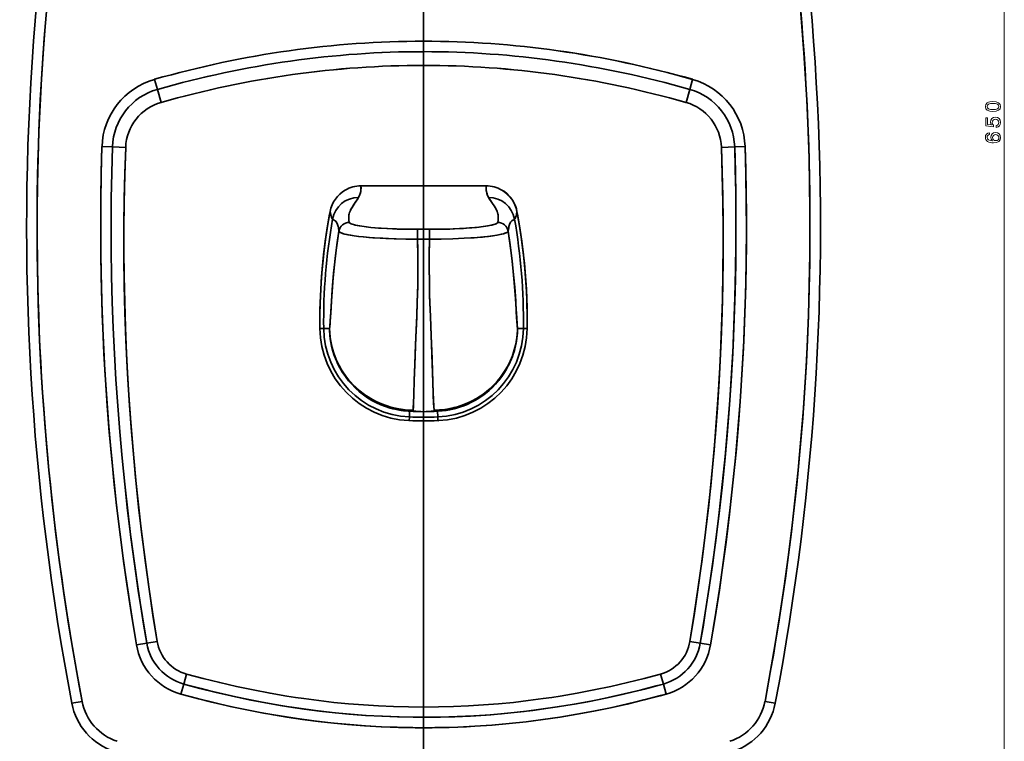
# Model space of a CAD drawing. Extents: x 401 to 1995, y -61 to 2287.
# Tile 2 of 6: x 401 to 872, y 125 to 470. Entities that reach past the tile are written whole.
import ezdxf

# ---------------------------------------------------------------- set-up
doc = ezdxf.new("R2010")
doc.units = 0

msp = doc.modelspace()

# ---------------------------------------------------------------- linework, layer by layer
at = {"color": 8, "lineweight": 13}
msp.add_line((872.35, 95.98), (872.35, 745.87), dxfattribs=at)
at = {"color": 7, "lineweight": 35}
for p, q in [((594.5, 555.87), (594.5, 459.62)), ((594.5, 459.62), (594.5, 555.87)), ((594.5, 448.06), (594.5, 390.48)), ((594.5, 390.48), (594.5, 448.06)), ((594.5, 390.48), (564.5, 390.48)), ((564.5, 390.48), (594.5, 390.48)), ((594.5, 390.48), (594.5, 369.69)), ((594.5, 390.48), (624.49, 390.48)), ((594.5, 369.69), (594.5, 390.48)), ((594.5, 390.48), (624.49, 390.48)), ((594.5, 365.01), (594.5, 282.49)), ((594.5, 282.49), (594.5, 365.01)), ((594.5, 278.05), (594.5, 141.27)), ((594.5, 141.27), (594.5, 278.05)), ((594.5, 131.4), (594.5, 100.98)), ((594.5, 100.98), (594.5, 131.4))]:
    msp.add_line(p, q, dxfattribs=at)
at = {"color": 7, "lineweight": 35, "ltscale": 0.124524}
for p, q in [((594.5, 459.62), (594.5, 454.63)), ((594.5, 459.62), (594.5, 454.63)), ((465.81, 441.4), (467.17, 436.61)), ((723.19, 441.4), (721.83, 436.61)), ((723.19, 441.4), (721.83, 436.61)), ((440.66, 409.27), (445.64, 409.1)), ((440.66, 409.27), (445.64, 409.1)), ((748.34, 409.27), (743.36, 409.1)), ((748.34, 409.27), (743.36, 409.1)), ((457.17, 170.99), (462.08, 171.83)), ((731.83, 170.99), (726.92, 171.83)), ((478.44, 147.48), (479.77, 152.28)), ((478.44, 147.48), (479.77, 152.28)), ((710.56, 147.48), (709.23, 152.28)), ((710.56, 147.48), (709.23, 152.28)), ((594.5, 131.4), (594.5, 136.38)), ((594.5, 131.4), (594.5, 136.38))]:
    msp.add_line(p, q, dxfattribs=at)
at = {"color": 7, "lineweight": 35, "ltscale": 0.164242}
msp.add_line((594.5, 448.06), (594.5, 454.63), dxfattribs=at)
msp.add_line((594.5, 448.06), (594.5, 454.63), dxfattribs=at)
at = {"color": 7, "lineweight": 35, "ltscale": 0.124525}
for p, q in [((465.81, 441.4), (467.17, 436.61)), ((457.17, 170.99), (462.08, 171.83)), ((731.83, 170.99), (726.92, 171.83))]:
    msp.add_line(p, q, dxfattribs=at)
at = {"color": 7, "lineweight": 35, "ltscale": 0.161814}
for p, q in [((468.93, 430.38), (467.17, 436.61)), ((468.93, 430.38), (467.17, 436.61)), ((720.07, 430.38), (721.83, 436.61)), ((720.07, 430.38), (721.83, 436.61))]:
    msp.add_line(p, q, dxfattribs=at)
at = {"color": 7, "lineweight": 35, "ltscale": 0.158865}
for p, q in [((451.99, 408.89), (445.64, 409.1)), ((451.99, 408.89), (445.64, 409.1)), ((737.01, 408.89), (743.36, 409.1)), ((737.01, 408.89), (743.36, 409.1))]:
    msp.add_line(p, q, dxfattribs=at)
at = {"color": 7, "lineweight": 35, "ltscale": 0.071838}
for p, q in [((594.5, 369.69), (591.63, 369.69)), ((591.63, 369.69), (594.5, 369.69)), ((594.5, 369.69), (597.37, 369.69)), ((597.37, 369.69), (594.5, 369.69)), ((591.63, 365.01), (594.5, 365.01)), ((594.5, 365.01), (591.63, 365.01)), ((594.5, 365.01), (597.37, 365.01)), ((597.37, 365.01), (594.5, 365.01))]:
    msp.add_line(p, q, dxfattribs=at)
at = {"color": 7, "lineweight": 35, "ltscale": 0.11692}
for p, q in [((591.63, 369.69), (591.63, 365.01)), ((591.63, 365.01), (591.63, 369.69)), ((594.5, 365.01), (594.5, 369.69)), ((594.5, 369.69), (594.5, 365.01)), ((597.37, 369.69), (597.37, 365.01)), ((597.37, 369.69), (597.37, 365.01))]:
    msp.add_line(p, q, dxfattribs=at)
at = {"color": 7, "lineweight": 35, "ltscale": 0.045115}
for p, q in [((546.74, 322.27), (544.93, 322.25)), ((546.74, 322.27), (544.93, 322.25)), ((642.26, 322.27), (644.07, 322.25)), ((642.26, 322.27), (644.07, 322.25)), ((594.5, 279.86), (594.5, 278.05)), ((594.5, 279.86), (594.5, 278.05))]:
    msp.add_line(p, q, dxfattribs=at)
at = {"color": 7, "lineweight": 35, "ltscale": 0.069387}
for p, q in [((549.51, 322.31), (546.74, 322.27)), ((549.51, 322.31), (546.74, 322.27)), ((639.49, 322.31), (642.26, 322.27)), ((639.49, 322.31), (642.26, 322.27))]:
    msp.add_line(p, q, dxfattribs=at)
at = {"color": 7, "lineweight": 35, "ltscale": 0.068402}
for p, q in [((587.83, 282.74), (587.71, 280.01)), ((587.83, 282.74), (587.71, 280.01)), ((601.17, 282.74), (601.29, 280.01)), ((601.17, 282.74), (601.29, 280.01))]:
    msp.add_line(p, q, dxfattribs=at)
at = {"color": 7, "lineweight": 35, "ltscale": 0.006117}
for p, q in [((587.39, 278.22), (587.63, 278.2)), ((601.61, 278.22), (601.37, 278.2))]:
    msp.add_line(p, q, dxfattribs=at)
at = {"color": 7, "lineweight": 35, "ltscale": 0.006116}
for p, q in [((587.63, 278.2), (587.39, 278.22)), ((601.61, 278.22), (601.37, 278.2))]:
    msp.add_line(p, q, dxfattribs=at)
at = {"color": 7, "lineweight": 35, "ltscale": 0.045114}
for p, q in [((587.71, 280.01), (587.63, 278.2)), ((587.71, 280.01), (587.63, 278.2)), ((601.29, 280.01), (601.37, 278.2)), ((601.29, 280.01), (601.37, 278.2))]:
    msp.add_line(p, q, dxfattribs=at)
at = {"color": 7, "lineweight": 35, "ltscale": 0.065909}
msp.add_line((594.5, 282.49), (594.5, 279.86), dxfattribs=at)
msp.add_line((594.5, 282.49), (594.5, 279.86), dxfattribs=at)
at = {"color": 7, "lineweight": 35, "ltscale": 0.126443}
for p, q in [((467.07, 172.69), (462.08, 171.83)), ((467.07, 172.69), (462.08, 171.83)), ((721.93, 172.69), (726.92, 171.83)), ((721.93, 172.69), (726.92, 171.83))]:
    msp.add_line(p, q, dxfattribs=at)
at = {"color": 7, "lineweight": 35, "ltscale": 0.125}
for p, q in [((594.5, 164.82), (594.5, 169.82)), ((594.5, 169.82), (594.5, 164.82))]:
    msp.add_line(p, q, dxfattribs=at)
at = {"color": 7, "lineweight": 35, "ltscale": 0.154709}
for p, q in [((594.5, 158.63), (594.5, 164.82)), ((594.5, 164.82), (594.5, 158.63))]:
    msp.add_line(p, q, dxfattribs=at)
at = {"color": 7, "lineweight": 35, "ltscale": 0.124299}
for p, q in [((481.1, 157.07), (479.77, 152.28)), ((481.1, 157.07), (479.77, 152.28)), ((707.9, 157.07), (709.23, 152.28)), ((707.9, 157.07), (709.23, 152.28))]:
    msp.add_line(p, q, dxfattribs=at)
at = {"color": 7, "lineweight": 35, "ltscale": 0.12057}
for p, q in [((594.5, 153.81), (594.5, 158.63)), ((594.5, 158.63), (594.5, 153.81))]:
    msp.add_line(p, q, dxfattribs=at)
at = {"color": 7, "lineweight": 35, "ltscale": 0.313538}
for p, q in [((594.5, 141.27), (594.5, 153.81)), ((594.5, 153.81), (594.5, 141.27))]:
    msp.add_line(p, q, dxfattribs=at)
at = {"color": 7, "lineweight": 35, "ltscale": 0.124968}
for p, q in [((426.22, 143.08), (431.13, 144.01)), ((426.22, 143.08), (431.13, 144.01)), ((762.78, 143.08), (757.87, 144.01)), ((762.78, 143.08), (757.87, 144.01))]:
    msp.add_line(p, q, dxfattribs=at)
at = {"color": 7, "lineweight": 35, "ltscale": 0.122131}
msp.add_line((594.5, 141.27), (594.5, 136.38), dxfattribs=at)
msp.add_line((594.5, 141.27), (594.5, 136.38), dxfattribs=at)
at = {"color": 7, "lineweight": 35}
for points in [[(426.22, 143.08), (424.41, 152.85), (422.67, 162.62), (421.01, 172.42), (419.43, 182.22), (417.93, 192.04), (416.5, 201.87), (415.16, 211.71), (413.89, 221.56), (412.71, 231.43), (411.6, 241.3), (410.57, 251.18), (409.63, 261.07), (408.76, 270.97), (407.98, 280.87), (407.28, 290.78), (406.66, 300.7), (406.12, 310.62), (405.66, 320.55), (405.29, 330.48), (404.99, 340.41), (404.78, 350.35), (404.65, 360.28), (404.61, 370.22), (404.64, 380.16), (404.76, 390.1), (404.96, 400.03), (405.24, 409.97), (405.61, 419.9), (406.06, 429.82), (406.58, 439.75), (407.19, 449.66), (407.88, 459.58), (408.65, 469.42), (409.5, 479.25)], [(414.52, 479.19), (413.45, 466.67), (412.51, 454.14), (411.7, 441.59), (411.02, 429.04), (410.48, 416.49), (410.06, 403.93), (409.78, 391.36), (409.63, 378.79), (409.62, 366.22), (409.73, 353.8), (409.97, 341.38), (410.34, 328.97), (410.84, 316.55), (411.47, 304.15), (412.23, 291.75), (413.11, 279.36), (414.12, 266.98), (415.26, 254.62), (415.96, 247.67), (416.69, 240.73), (417.47, 233.78), (418.28, 226.84), (420.04, 212.97), (421.94, 199.13), (424.01, 185.32), (426.23, 171.52), (428.6, 157.75), (431.13, 144.01)], [(774.48, 479.19), (775.55, 466.67), (776.49, 454.14), (777.3, 441.59), (777.98, 429.04), (778.52, 416.49), (778.94, 403.93), (779.22, 391.36), (779.37, 378.79), (779.38, 366.22), (779.27, 353.8), (779.03, 341.38), (778.66, 328.97), (778.16, 316.55), (777.53, 304.15), (776.77, 291.75), (775.89, 279.36), (774.88, 266.98), (773.74, 254.62), (773.04, 247.67), (772.31, 240.73), (771.53, 233.78), (770.72, 226.84), (768.96, 212.97), (767.06, 199.13), (764.99, 185.32), (762.77, 171.52), (760.4, 157.75), (757.87, 144.01)], [(762.78, 143.08), (764.59, 152.85), (766.33, 162.62), (767.99, 172.42), (769.57, 182.22), (771.07, 192.04), (772.5, 201.87), (773.84, 211.71), (775.11, 221.56), (776.29, 231.43), (777.4, 241.3), (778.43, 251.18), (779.37, 261.07), (780.23, 270.97), (781.02, 280.87), (781.72, 290.78), (782.34, 300.7), (782.88, 310.62), (783.34, 320.55), (783.71, 330.48), (784.01, 340.41), (784.22, 350.35), (784.35, 360.28), (784.39, 370.22), (784.36, 380.16), (784.24, 390.1), (784.04, 400.03), (783.76, 409.97), (783.39, 419.9), (782.94, 429.82), (782.42, 439.75), (781.81, 449.66), (781.12, 459.58), (780.35, 469.42), (779.5, 479.25)], [(440.66, 409.27), (440.3, 395.88), (440.09, 382.49), (440.03, 369.1), (440.13, 355.71), (440.38, 342.32), (440.79, 328.93), (441.34, 315.55), (442.06, 302.18), (442.92, 288.81), (443.94, 275.46), (445.04, 262.85), (446.28, 250.24), (447.65, 237.66), (449.15, 225.08), (450.79, 212.53), (452.56, 199.99), (454.63, 186.42), (456.85, 172.87), (457.17, 170.99)], [(440.66, 409.27), (440.32, 396.88), (440.11, 384.49), (440.03, 372.1), (440.08, 359.7), (440.27, 347.31), (440.59, 334.93), (441.03, 322.54), (441.61, 310.16), (442.32, 297.79), (443.18, 285.23), (444.17, 272.68), (445.29, 260.14), (446.55, 247.61), (447.95, 235.02), (449.48, 222.45), (451.15, 209.89), (452.95, 197.36), (454.23, 188.96), (455.57, 180.58), (457.17, 170.99)], [(445.64, 409.1), (445.3, 396.74), (445.09, 384.38), (445.01, 372.01), (445.07, 359.65), (445.25, 347.28), (445.57, 334.92), (446.02, 322.56), (446.6, 310.21), (447.31, 297.87), (448.17, 285.33), (449.16, 272.81), (450.28, 260.29), (451.54, 247.79), (452.96, 235.09), (454.51, 222.4), (456.2, 209.73), (458.03, 197.08), (459.99, 184.44), (462.08, 171.83)], [(445.64, 409.1), (445.3, 396.74), (445.09, 384.38), (445.01, 372.01), (445.07, 359.65), (445.25, 347.28), (445.57, 334.92), (446.02, 322.56), (446.6, 310.21), (447.31, 297.87), (448.17, 285.33), (449.16, 272.8), (450.28, 260.29), (451.54, 247.79), (452.94, 235.23), (454.48, 222.68), (456.14, 210.15), (457.94, 197.64), (459.23, 189.26), (460.56, 180.9), (462.08, 171.83)], [(467.07, 172.69), (464.98, 185.69), (463.04, 198.72), (461.24, 211.77), (459.59, 224.84), (458.08, 237.93), (456.72, 251.03), (455.51, 264.14), (454.44, 277.27), (453.52, 290.42), (452.75, 303.57), (452.13, 316.72), (451.66, 329.89), (451.34, 343.06), (451.17, 356.23), (451.15, 369.4), (451.28, 382.56), (451.56, 395.73), (451.99, 408.89)], [(451.99, 408.89), (451.59, 396.57), (451.31, 384.24), (451.16, 371.9), (451.15, 359.57), (451.27, 347.24), (451.52, 334.91), (451.9, 322.58), (452.42, 310.26), (453.06, 297.94), (453.85, 285.43), (454.77, 272.94), (455.83, 260.45), (457.02, 247.97), (458.36, 235.38), (459.84, 222.81), (461.45, 210.25), (463.19, 197.71), (465.06, 185.19), (467.07, 172.69)], [(737.01, 408.89), (737.44, 395.73), (737.72, 382.56), (737.85, 369.4), (737.83, 356.23), (737.66, 343.06), (737.34, 329.89), (736.87, 316.72), (736.25, 303.57), (735.48, 290.42), (734.56, 277.27), (733.49, 264.14), (732.28, 251.03), (730.92, 237.93), (729.41, 224.84), (727.76, 211.77), (725.96, 198.72), (724.02, 185.69), (721.93, 172.69)], [(721.93, 172.69), (723.91, 185.03), (725.77, 197.39), (727.49, 209.78), (729.09, 222.17), (730.55, 234.59), (731.88, 247.02), (733.08, 259.46), (734.14, 271.92), (735.08, 284.38), (735.9, 297.33), (736.58, 310.29), (737.12, 323.25), (737.51, 336.21), (737.76, 349.18), (737.86, 362.16), (737.82, 373.84), (737.67, 385.53), (737.4, 397.21), (737.01, 408.89)], [(726.92, 171.83), (728.97, 184.2), (730.9, 196.58), (732.69, 208.98), (734.36, 221.41), (735.9, 233.84), (737.3, 246.3), (738.57, 258.77), (739.71, 271.25), (740.72, 283.74), (741.64, 297.09), (742.41, 310.46), (743.03, 323.83), (743.5, 337.2), (743.81, 350.58), (743.96, 362.28), (743.98, 373.99), (743.89, 385.7), (743.68, 397.4), (743.36, 409.1)], [(726.92, 171.83), (728.21, 179.53), (729.46, 187.24), (731.18, 198.46), (732.79, 209.66), (734.29, 220.87), (735.94, 234.25), (737.44, 247.64), (738.79, 261.05), (739.98, 274.47), (741.02, 287.91), (741.88, 300.89), (742.59, 313.87), (743.15, 326.86), (743.57, 339.86), (743.85, 352.86), (743.98, 365.86), (743.97, 376.68), (743.87, 387.49), (743.66, 398.3), (743.36, 409.1)], [(731.83, 170.99), (734, 184.1), (736.03, 197.23), (737.92, 210.39), (739.66, 223.57), (741.25, 236.76), (742.7, 249.97), (743.99, 263.2), (745.14, 276.45), (746.14, 289.7), (746.99, 302.97), (747.69, 316.25), (748.24, 329.53), (748.63, 342.82), (748.88, 356.11), (748.97, 369.4), (748.91, 382.69), (748.7, 395.98), (748.34, 409.27)], [(731.83, 170.99), (733.13, 178.73), (734.38, 186.48), (736.1, 197.72), (737.72, 208.94), (739.22, 220.18), (740.88, 233.58), (742.38, 247), (743.74, 260.44), (744.93, 273.89), (745.98, 287.36), (746.82, 300.09), (747.52, 312.84), (748.09, 325.59), (748.51, 338.34), (748.8, 351.1), (748.95, 363.87), (748.95, 376.63), (748.85, 387.51), (748.64, 398.39), (748.34, 409.27)], [(563.37, 384.95), (563.83, 385.87), (564.19, 386.79), (564.43, 387.71), (564.52, 388.3), (564.57, 388.89), (564.57, 389.68), (564.5, 390.48)], [(563.37, 384.95), (563.91, 386.06), (564.12, 386.61), (564.3, 387.16), (564.43, 387.71), (564.52, 388.27), (564.57, 388.82), (564.58, 389.37), (564.5, 390.48)], [(625.63, 384.95), (625.09, 386.06), (624.88, 386.61), (624.7, 387.16), (624.57, 387.71), (624.48, 388.27), (624.43, 388.82), (624.42, 389.37), (624.49, 390.48)], [(624.49, 390.48), (624.43, 389.68), (624.43, 388.89), (624.48, 388.3), (624.57, 387.71), (624.81, 386.79), (625.17, 385.87), (625.63, 384.95)], [(631.94, 388.48), (633.16, 387.7), (634.31, 386.79), (635.36, 385.78), (636.3, 384.67), (637.14, 383.48), (637.86, 382.21), (638.44, 380.88), (638.9, 379.49), (639.19, 378.24)], [(558.99, 373.03), (558.82, 374.04), (558.76, 374.55), (558.72, 375.3), (558.74, 375.87), (558.8, 376.44), (558.92, 377.09), (559.11, 377.74), (559.35, 378.38), (559.64, 379.03), (560.1, 379.88), (560.45, 380.46), (561.2, 381.6), (562.22, 383.09), (562.71, 383.83), (563.37, 384.95)], [(558.99, 373.03), (558.82, 374.08), (558.76, 374.61), (558.72, 375.4), (558.75, 376), (558.82, 376.6), (558.94, 377.17), (559.11, 377.74), (559.34, 378.36), (559.62, 378.98), (560.28, 380.18), (560.78, 380.97), (561.86, 382.57), (562.91, 384.16), (563.37, 384.95)], [(630.01, 373.03), (630.18, 374.08), (630.24, 374.61), (630.28, 375.4), (630.25, 376), (630.18, 376.6), (630.06, 377.17), (629.89, 377.74), (629.66, 378.36), (629.38, 378.98), (628.72, 380.18), (628.22, 380.97), (627.14, 382.57), (626.09, 384.16), (625.63, 384.95)], [(625.63, 384.95), (626.22, 383.96), (626.65, 383.29), (627.55, 381.96), (628.55, 380.46), (629.04, 379.63), (629.47, 378.8), (629.72, 378.22), (629.93, 377.64), (630.1, 376.99), (630.22, 376.35), (630.27, 375.79), (630.28, 375.24), (630.23, 374.5), (630.18, 374.01), (630.01, 373.03)], [(549.81, 378.24), (549.57, 376.95), (548.45, 370.46), (547.49, 363.96), (546.68, 357.43), (546.02, 350.88), (545.51, 344.32), (545.16, 337.75), (544.96, 331.18), (544.91, 324.6), (544.93, 322.25)], [(544.93, 322.25), (544.92, 328.5), (545.05, 334.76), (545.31, 341.01), (545.72, 347.25), (546.26, 353.48), (546.94, 359.7), (547.76, 365.9), (548.72, 372.08), (549.81, 378.24)], [(549.81, 378.24), (550.07, 376.76), (550.23, 376.13), (550.5, 375.38), (550.73, 374.94), (550.98, 374.61)], [(550.98, 374.61), (550.73, 374.94), (550.5, 375.38), (550.23, 376.13), (550.07, 376.76), (549.81, 378.24)], [(638.02, 374.61), (638.27, 374.94), (638.5, 375.38), (638.77, 376.13), (638.93, 376.76), (639.19, 378.24)], [(638.02, 374.61), (638.27, 374.94), (638.5, 375.38), (638.77, 376.13), (638.93, 376.76), (639.19, 378.24)], [(639.19, 378.24), (639.43, 376.95), (640.55, 370.46), (641.51, 363.96), (642.32, 357.43), (642.98, 350.88), (643.49, 344.32), (643.84, 337.75), (644.04, 331.18), (644.09, 324.6), (644.07, 322.25)], [(639.19, 378.24), (640.28, 372.08), (641.24, 365.9), (642.06, 359.7), (642.74, 353.48), (643.28, 347.25), (643.69, 341.01), (643.95, 334.76), (644.08, 328.5), (644.07, 322.25)], [(550.98, 374.61), (551.37, 374.27), (551.69, 374.07), (552.19, 373.79), (552.43, 373.61), (552.77, 373.25), (553.08, 372.72), (553.37, 372.01), (553.62, 371.1), (553.77, 370.39), (554.05, 368.84)], [(554.05, 368.84), (553.77, 370.39), (553.62, 371.1), (553.36, 372.01), (553.2, 372.46), (553.02, 372.84), (552.83, 373.16), (552.63, 373.41), (552.43, 373.61), (552.21, 373.77), (551.77, 374.03), (551.33, 374.3), (550.98, 374.61)], [(591.63, 369.69), (586.54, 369.73), (581.6, 369.85), (576.88, 370.06), (572.92, 370.31), (569.31, 370.62), (566.12, 370.98), (563.71, 371.34), (561.76, 371.73), (560.97, 371.94), (560.31, 372.14), (559.61, 372.44), (559.35, 372.59), (559.17, 372.74), (559.04, 372.89), (558.99, 373.03)], [(591.63, 369.69), (586.75, 369.73), (581.95, 369.84), (577.27, 370.04), (574.3, 370.21), (571.42, 370.43), (569.21, 370.63), (567.12, 370.86), (564.93, 371.15), (563, 371.47), (561.88, 371.71), (560.91, 371.95), (560.28, 372.16), (559.77, 372.36), (559.34, 372.6), (559.08, 372.83), (558.99, 373.03)], [(597.37, 369.69), (602.25, 369.73), (607.05, 369.84), (611.73, 370.04), (614.7, 370.21), (617.58, 370.43), (619.79, 370.63), (621.88, 370.86), (624.07, 371.15), (626, 371.47), (627.12, 371.71), (628.09, 371.95), (628.72, 372.16), (629.23, 372.36), (629.66, 372.6), (629.92, 372.83), (630.01, 373.03)], [(630.01, 373.03), (629.96, 372.89), (629.85, 372.75), (629.68, 372.61), (629.44, 372.47), (628.8, 372.18), (628.16, 371.97), (627.39, 371.77), (625.49, 371.38), (623.12, 371.01), (621.18, 370.77), (619.05, 370.56), (616.46, 370.34), (613.69, 370.15), (608.62, 369.9), (603.26, 369.74), (597.37, 369.69)], [(634.95, 368.84), (635.23, 370.39), (635.38, 371.1), (635.64, 372.01), (635.88, 372.65), (636.16, 373.15), (636.46, 373.51), (636.61, 373.64), (636.94, 373.86), (637.31, 374.07), (637.67, 374.3), (638.02, 374.61)], [(634.95, 368.84), (635.23, 370.39), (635.38, 371.1), (635.64, 372.01), (635.8, 372.46), (635.98, 372.84), (636.17, 373.16), (636.37, 373.41), (636.57, 373.61), (636.79, 373.77), (637.23, 374.03), (637.67, 374.3), (638.02, 374.61)], [(549.51, 322.31), (549.6, 322.9), (549.7, 323.79), (549.83, 325.47), (550.12, 330.31), (550.42, 335.46), (550.88, 341.98), (551.26, 346.45), (551.71, 351.12), (552.24, 355.89), (553.05, 362.22), (554.05, 368.84)], [(554.05, 368.84), (553.34, 364.24), (552.72, 359.74), (552.04, 354.18), (551.47, 348.74), (550.96, 342.95), (550.61, 338.25), (550.41, 335.23), (550.08, 329.67), (549.87, 326.06), (549.77, 324.61), (549.62, 323.02), (549.51, 322.31)], [(554.05, 368.84), (554.12, 368.66), (554.26, 368.48), (554.49, 368.3), (554.79, 368.12), (555.65, 367.77), (556.8, 367.43), (558.22, 367.11), (559.71, 366.83), (561.35, 366.58), (563.5, 366.3), (565.8, 366.06), (568.34, 365.83), (570.98, 365.63), (576.47, 365.32), (581.43, 365.14), (586.49, 365.04), (591.63, 365.01)], [(591.63, 365.01), (586.01, 365.04), (580.47, 365.17), (575.05, 365.39), (570.24, 365.68), (565.65, 366.07), (563.37, 366.32), (561.24, 366.6), (559.47, 366.87), (557.89, 367.18), (556.26, 367.58), (555.6, 367.79), (555.04, 368.01), (554.61, 368.23), (554.3, 368.45), (554.13, 368.64), (554.05, 368.84)], [(597.37, 365.01), (603, 365.04), (608.53, 365.17), (613.93, 365.39), (617.08, 365.57), (620.14, 365.79), (622.69, 366.01), (625.12, 366.26), (627.56, 366.57), (629.76, 366.91), (631.71, 367.31), (632.54, 367.52), (633.26, 367.74), (633.86, 367.96), (634.33, 368.19), (634.6, 368.37), (634.8, 368.55), (634.9, 368.69), (634.95, 368.84)], [(597.37, 365.01), (602.99, 365.04), (608.53, 365.17), (613.95, 365.39), (618.76, 365.68), (623.35, 366.07), (625.63, 366.32), (627.76, 366.6), (629.53, 366.87), (631.11, 367.18), (632.74, 367.58), (633.4, 367.79), (633.96, 368.01), (634.39, 368.23), (634.7, 368.45), (634.87, 368.64), (634.95, 368.84)], [(639.49, 322.31), (639.4, 322.9), (639.3, 323.79), (639.17, 325.47), (638.88, 330.31), (638.58, 335.46), (638.12, 341.98), (637.74, 346.45), (637.29, 351.12), (636.76, 355.89), (635.95, 362.22), (634.95, 368.84)], [(639.49, 322.31), (639.35, 323.32), (639.25, 324.38), (639.06, 327.3), (638.81, 331.58), (638.51, 336.51), (638.24, 340.35), (637.93, 344.31), (637.45, 349.58), (636.92, 354.57), (636.3, 359.64), (635.66, 364.19), (634.95, 368.84)], [(589.48, 283.21), (589.62, 284.84), (589.7, 286.46), (589.88, 290.94), (590.09, 297.28), (590.33, 304.89), (590.8, 318.16), (591.24, 328.48), (591.49, 334.96), (591.69, 342.42), (591.77, 350.05), (591.76, 355), (591.71, 359.99), (591.63, 365.01)], [(589.48, 283.21), (589.61, 284.79), (589.7, 286.38), (589.87, 290.72), (590.09, 297.42), (590.34, 305.15), (590.67, 314.55), (591.21, 327.79), (591.49, 334.87), (591.6, 338.46), (591.72, 343.9), (591.77, 352.16), (591.75, 356.42), (591.63, 365.01)], [(597.37, 365.01), (597.27, 358.03), (597.23, 351.11), (597.28, 344.43), (597.41, 337.88), (597.52, 334.58), (597.77, 328.09), (598.17, 318.82), (598.57, 307.83), (598.97, 295.6), (599.22, 288.21), (599.37, 285.11), (599.52, 283.21)], [(599.52, 283.21), (599.39, 284.79), (599.3, 286.38), (599.13, 290.72), (598.91, 297.42), (598.66, 305.15), (598.33, 314.55), (597.79, 327.79), (597.51, 334.87), (597.4, 338.46), (597.28, 343.9), (597.23, 352.16), (597.25, 356.42), (597.37, 365.01)], [(549.51, 322.31), (549.53, 321.45), (549.68, 319.1), (549.97, 316.76), (550.39, 314.44), (550.95, 312.15), (551.64, 309.9), (552.46, 307.7), (553.41, 305.54), (554.49, 303.45), (555.75, 301.31), (557.15, 299.26), (558.66, 297.29), (560.3, 295.43), (562.05, 293.66), (563.85, 292.06), (565.75, 290.57), (567.73, 289.19), (569.79, 287.93), (571.93, 286.8), (574.13, 285.81), (576.3, 284.97), (578.52, 284.26), (580.77, 283.68), (583.05, 283.24), (585.08, 282.96), (587.1, 282.78), (587.83, 282.74)], [(587.83, 282.74), (587.21, 282.77), (584.86, 282.98), (583.81, 283.12), (581.77, 283.47), (579.75, 283.93), (577.76, 284.49), (575.81, 285.15), (573.9, 285.9), (572.03, 286.75), (570.65, 287.46), (569.31, 288.22), (567.3, 289.47), (565.38, 290.84), (563.54, 292.32), (561.8, 293.91), (560.14, 295.6), (558.59, 297.38), (557.14, 299.26), (555.97, 300.96), (554.89, 302.73), (553.9, 304.56), (552.85, 306.78), (551.93, 309.07), (551.15, 311.43), (550.52, 313.85), (550.04, 316.32), (549.85, 317.56), (549.71, 318.82), (549.6, 320.08), (549.54, 321.35), (549.51, 322.31)], [(549.51, 322.31), (549.6, 320.24), (549.8, 318.21), (550.09, 316.24), (550.48, 314.3), (550.96, 312.41), (551.69, 310.07), (552.56, 307.81), (553.55, 305.62), (554.67, 303.51), (555.9, 301.49), (557.31, 299.46), (558.83, 297.54), (560.46, 295.72), (562.19, 294), (564.03, 292.4), (565.95, 290.91), (567.96, 289.54), (570.06, 288.29), (571.88, 287.34), (573.76, 286.48), (575.69, 285.71), (577.67, 285.04), (579.69, 284.46), (581.68, 284.01), (583.72, 283.65), (585.78, 283.4), (587.87, 283.25), (589.48, 283.21)], [(549.51, 322.31), (549.62, 320), (549.86, 317.71), (550.24, 315.43), (550.75, 313.18), (551.39, 310.97), (552.16, 308.79), (553.06, 306.66), (554.08, 304.59), (555.22, 302.57), (556.48, 300.62), (557.85, 298.74), (559.33, 296.95), (560.91, 295.25), (562.59, 293.64), (564.36, 292.13), (566.21, 290.72), (568.15, 289.42), (570.16, 288.24), (572.23, 287.17), (574.37, 286.22), (576.55, 285.4), (578.79, 284.71), (581.05, 284.14), (583.35, 283.71), (585.38, 283.44), (587.43, 283.27), (589.48, 283.21)], [(639.49, 322.31), (639.38, 320), (639.14, 317.71), (638.76, 315.43), (638.25, 313.18), (637.61, 310.97), (636.84, 308.79), (635.94, 306.66), (634.92, 304.59), (633.78, 302.57), (632.52, 300.62), (631.15, 298.74), (629.67, 296.95), (628.09, 295.25), (626.41, 293.64), (624.64, 292.13), (622.79, 290.72), (620.85, 289.42), (618.84, 288.24), (616.77, 287.17), (614.63, 286.22), (612.45, 285.4), (610.21, 284.71), (607.95, 284.14), (605.65, 283.71), (603.62, 283.44), (601.57, 283.27), (599.52, 283.21)], [(599.52, 283.21), (600.81, 283.24), (602.1, 283.31), (603.38, 283.42), (604.65, 283.56), (606.93, 283.93), (609.16, 284.43), (611.35, 285.04), (613.49, 285.77), (615.64, 286.65), (617.73, 287.65), (619.76, 288.76), (621.71, 289.98), (623.51, 291.25), (625.24, 292.62), (626.9, 294.09), (628.47, 295.64), (629.96, 297.29), (631.36, 299.02), (632.67, 300.84), (633.93, 302.82), (635.08, 304.89), (636.11, 307.04), (637.02, 309.26), (637.79, 311.56), (638.43, 313.93), (638.85, 315.9), (639.16, 317.91), (639.38, 319.95), (639.49, 322.31)], [(601.17, 282.74), (603.4, 282.9), (605.34, 283.14), (607.56, 283.54), (609.76, 284.06), (611.74, 284.65), (613.7, 285.33), (615.61, 286.12), (617.48, 287.01), (619.3, 287.99), (621.42, 289.29), (623.45, 290.71), (625.39, 292.26), (627.22, 293.93), (628.96, 295.71), (630.48, 297.47), (631.9, 299.31), (633.2, 301.24), (634.4, 303.24), (635.47, 305.3), (636.43, 307.42), (637.26, 309.6), (637.96, 311.82), (638.56, 314.21), (639.02, 316.64), (639.32, 319.08), (639.47, 321.54), (639.49, 322.31)], [(639.49, 322.31), (639.47, 321.49), (639.37, 319.64), (639.18, 317.8), (638.91, 315.98), (638.41, 313.55), (637.77, 311.16), (636.98, 308.84), (636.07, 306.58), (635.02, 304.39), (634.03, 302.58), (632.95, 300.84), (631.78, 299.16), (630.42, 297.4), (628.97, 295.72), (627.44, 294.13), (625.82, 292.63), (624.12, 291.22), (622.34, 289.91), (620.49, 288.7), (618.7, 287.65), (616.86, 286.7), (614.98, 285.85), (613.05, 285.1), (611.08, 284.44), (609.09, 283.89), (607.07, 283.44), (605.02, 283.1), (602.98, 282.86), (601.17, 282.74)], [(589.48, 283.21), (589.48, 283.1), (589.52, 282.98), (589.55, 282.94), (589.57, 282.92), (589.58, 282.92)], [(589.58, 282.92), (589.56, 282.93), (589.52, 282.97), (589.5, 283.03), (589.48, 283.21)], [(599.52, 283.21), (599.51, 283.05), (599.47, 282.96), (599.45, 282.93), (599.43, 282.92), (599.42, 282.92)], [(599.42, 282.92), (599.44, 282.93), (599.46, 282.95), (599.49, 282.99), (599.51, 283.09), (599.52, 283.21)], [(594.5, 141.27), (587.32, 141.33), (580.15, 141.52), (572.97, 141.84), (565.81, 142.28), (558.65, 142.85), (551.51, 143.54), (544.38, 144.36), (537.26, 145.3), (533.2, 145.89), (529.15, 146.52), (521.06, 147.9), (513, 149.44), (504.97, 151.12), (496.98, 152.96), (489.02, 154.94), (481.1, 157.07)], [(481.1, 157.07), (489.02, 154.94), (496.98, 152.96), (504.97, 151.12), (513, 149.44), (521.06, 147.9), (529.15, 146.52), (533.2, 145.89), (537.26, 145.3), (544.38, 144.36), (551.51, 143.54), (558.65, 142.85), (565.81, 142.28), (572.97, 141.84), (580.15, 141.52), (587.32, 141.33), (594.5, 141.27)], [(707.9, 157.07), (699.98, 154.94), (692.02, 152.96), (684.03, 151.12), (676, 149.44), (667.94, 147.9), (659.85, 146.52), (655.8, 145.89), (651.74, 145.3), (644.62, 144.36), (637.49, 143.54), (630.35, 142.85), (623.19, 142.28), (616.03, 141.84), (608.85, 141.52), (601.68, 141.33), (594.5, 141.27)], [(594.5, 141.27), (601.68, 141.33), (608.85, 141.52), (616.03, 141.84), (623.19, 142.28), (630.35, 142.85), (637.49, 143.54), (644.62, 144.36), (651.74, 145.3), (655.8, 145.89), (659.85, 146.52), (667.94, 147.9), (676, 149.44), (684.03, 151.12), (692.02, 152.96), (699.98, 154.94), (707.9, 157.07)], [(594.5, 136.38), (589.52, 136.41), (582.03, 136.57), (574.56, 136.87), (567.08, 137.29), (559.62, 137.86), (552.17, 138.55), (544.73, 139.38), (537.31, 140.34), (529.9, 141.43), (523.57, 142.47), (517.26, 143.6), (510.96, 144.82), (504.68, 146.13), (500.51, 147.06), (496.35, 148.02), (492.19, 149.03), (488.04, 150.08), (479.77, 152.28)], [(479.77, 152.28), (487.54, 150.2), (495.34, 148.26), (503.18, 146.46), (511.05, 144.8), (518.95, 143.28), (526.87, 141.91), (534.82, 140.69), (542.79, 139.62), (550.78, 138.7), (558.78, 137.93), (566.8, 137.31), (574.83, 136.85), (582.87, 136.55), (590.91, 136.4), (594.5, 136.38)], [(709.23, 152.28), (705.86, 151.36), (698.07, 149.34), (690.24, 147.46), (682.38, 145.72), (674.5, 144.12), (666.58, 142.66), (658.64, 141.36), (650.67, 140.2), (642.69, 139.19), (634.68, 138.34), (626.66, 137.64), (618.63, 137.09), (610.59, 136.7), (602.55, 136.46), (594.5, 136.38)], [(594.5, 136.38), (601.98, 136.45), (609.46, 136.65), (616.93, 136.99), (624.4, 137.47), (631.85, 138.07), (639.3, 138.81), (646.72, 139.68), (654.14, 140.68), (660.48, 141.65), (666.8, 142.7), (673.11, 143.85), (679.4, 145.1), (684.98, 146.28), (690.54, 147.53), (696.08, 148.85), (700.23, 149.89), (704.36, 150.96), (709.23, 152.28)], [(478.44, 147.48), (482.61, 146.35), (486.79, 145.25), (492.38, 143.85), (497.99, 142.52), (503.62, 141.27), (509.96, 139.94), (516.33, 138.7), (522.71, 137.56), (529.11, 136.51), (536.6, 135.41), (544.1, 134.44), (551.62, 133.6), (559.16, 132.9), (566.71, 132.33), (574.26, 131.89), (581.82, 131.59), (589.39, 131.43), (594.5, 131.4)], [(478.44, 147.48), (486.28, 145.38), (494.15, 143.43), (502.05, 141.61), (509.99, 139.93), (517.95, 138.4), (525.95, 137.02), (533.97, 135.78), (542.01, 134.7), (550.07, 133.76), (558.14, 132.98), (566.23, 132.36), (574.33, 131.89), (582.44, 131.58), (590.55, 131.42), (594.5, 131.4)], [(594.5, 131.4), (599.97, 131.44), (605.43, 131.55), (610.9, 131.72), (614.99, 131.9), (619.08, 132.13), (627.27, 132.69), (635.43, 133.41), (643.59, 134.28), (651.72, 135.32), (659.83, 136.5), (667.92, 137.84), (675.98, 139.33), (684.01, 140.97), (692.01, 142.76), (699.98, 144.68), (707.91, 146.75), (710.56, 147.48)], [(594.5, 131.4), (598.59, 131.42), (602.69, 131.48), (606.78, 131.58), (610.88, 131.72), (619.06, 132.12), (627.23, 132.68), (635.39, 133.4), (643.53, 134.28), (651.65, 135.31), (659.76, 136.49), (667.84, 137.83), (675.89, 139.31), (683.91, 140.95), (691.9, 142.73), (699.86, 144.66), (707.78, 146.72), (710.56, 147.48)]]:
    msp.add_lwpolyline(points, dxfattribs=at)
at = {"color": 8, "lineweight": 13}
for points in [[(866.93, 425.97), (868.52, 426.12), (869.65, 426.59), (870.33, 427.35), (870.56, 428.4), (870.33, 429.44), (869.65, 430.19), (868.52, 430.66), (866.93, 430.82), (865.36, 430.66), (864.74, 430.46), (864.22, 430.19), (863.54, 429.44), (863.3, 428.4), (863.54, 427.35), (864.23, 426.59), (865.36, 426.12)], [(866.93, 426.93), (865.71, 427.02), (864.84, 427.27), (864.32, 427.72), (864.14, 428.4), (864.32, 429.06), (864.84, 429.52), (865.71, 429.77), (866.93, 429.85), (868.16, 429.77), (869.04, 429.52), (869.56, 429.06), (869.73, 428.4), (869.56, 427.72), (869.04, 427.27), (868.16, 427.02)], [(868.53, 418.42), (869.36, 418.65), (870, 419.14), (870.4, 419.87), (870.56, 420.79), (870.37, 421.81), (869.88, 422.61), (869.09, 423.11), (868.08, 423.31), (867.15, 423.13), (866.41, 422.65), (865.94, 421.89), (865.76, 420.91), (865.89, 420.16), (866.22, 419.57), (864.33, 419.86), (864.33, 422.92), (863.5, 422.92), (863.5, 419.18), (867.22, 418.63), (867.22, 419.43), (866.74, 420.02), (866.57, 420.76), (866.68, 421.41), (867, 421.9), (867.5, 422.22), (868.13, 422.33), (868.77, 422.22), (869.26, 421.89), (869.58, 421.4), (869.69, 420.76), (869.62, 420.23), (869.39, 419.82), (869.02, 419.51), (868.53, 419.36)], [(865.24, 415.87), (864.42, 415.68), (863.82, 415.24), (863.43, 414.55), (863.3, 413.66), (863.37, 413.07), (863.57, 412.56), (863.88, 412.1), (864.32, 411.72), (864.88, 411.42), (865.55, 411.19), (866.35, 411.05), (867.25, 411.01), (868.68, 411.17), (869.72, 411.67), (870.34, 412.46), (870.56, 413.55), (870.37, 414.53), (869.9, 415.28), (869.15, 415.76), (868.21, 415.93), (867.25, 415.76), (866.51, 415.3), (866.05, 414.58), (865.89, 413.7), (866.09, 412.74), (866.66, 412.02), (865.55, 412.17), (864.76, 412.49), (864.28, 412.99), (864.12, 413.67), (864.2, 414.18), (864.41, 414.56), (864.77, 414.81), (865.24, 414.95)], [(868.22, 414.96), (868.85, 414.84), (869.33, 414.56), (869.66, 414.11), (869.76, 413.54), (869.66, 412.95), (869.34, 412.49), (868.86, 412.2), (868.23, 412.11), (867.6, 412.21), (867.13, 412.49), (866.82, 412.96), (866.71, 413.58), (866.82, 414.13), (867.12, 414.56), (867.59, 414.84)]]:
    msp.add_lwpolyline(points, close=True, dxfattribs=at)
at = {"color": 7, "lineweight": 35}
for centre, radius, start, end in [((475.23, 408.13), 34.58, 105.8, 178.1124), ((475.23, 408.13), 34.58, 105.7998, 178.1126), ((713.77, 408.13), 34.58, 1.8876, 74.2), ((713.77, 408.13), 34.58, 1.8874, 74.2002), ((475.23, 408.13), 29.6, 105.8, 178.1124), ((475.23, 408.13), 29.6, 105.8003, 178.1123), ((713.77, 408.13), 29.6, 1.8876, 74.2), ((713.77, 408.13), 29.6, 1.8879, 74.1999), ((475.23, 408), 23.25, 105.7152, 177.7983), ((475.23, 408), 23.25, 105.7151, 177.7984), ((713.77, 408), 23.25, 2.2017, 74.2848), ((713.77, 408), 23.25, 2.2016, 74.2849), ((564.58, 375.47), 15.03, 120.0091, 169.3969), ((564.58, 375.47), 15.03, 120.0107, 169.3965), ((564.5, 375.57), 14.9, 89.9998, 119.9637), ((564.51, 375.57), 14.91, 90.004, 119.96), ((624.49, 375.57), 14.9, 60.0363, 90.0002), ((624.49, 375.57), 14.91, 60.04, 89.996), ((624.42, 375.47), 15.03, 10.6035, 59.9893), ((827.08, 325.89), 280.37, 169.9917, 180.7384), ((827.08, 325.89), 280.37, 169.9917, 180.7384), ((361.92, 325.89), 280.37, 359.2616, 10.0083), ((361.92, 325.89), 280.37, 359.2616, 10.0083), ((589.59, 322.82), 44.66, 180.7327, 267.1724), ((589.59, 322.82), 44.66, 180.7329, 267.1722), ((589.59, 322.82), 42.86, 180.7329, 267.4861), ((589.59, 322.82), 42.86, 180.7329, 267.4861), ((599.41, 322.82), 42.86, 272.5139, 359.2671), ((599.41, 322.82), 42.86, 272.5139, 359.2671), ((599.41, 322.82), 44.66, 272.8276, 359.2673), ((599.41, 322.82), 44.66, 272.8278, 359.2671), ((587.65, 293.08), 10.34, 270.9921, 280.7679), ((587.64, 293.12), 10.38, 271.0202, 280.7637), ((596.78, 434.89), 152.41, 266.632, 269.1416), ((596.78, 434.89), 152.41, 266.6319, 269.1417), ((596.81, 337.71), 55.26, 262.4819, 267.601), ((596.81, 337.71), 55.26, 262.4819, 267.601), ((592.19, 337.71), 55.26, 272.399, 277.5181), ((592.19, 337.71), 55.26, 272.399, 277.5181), ((592.22, 434.89), 152.41, 270.8584, 273.368), ((592.22, 434.89), 152.41, 270.8583, 273.3681), ((601.35, 293.08), 10.34, 259.2321, 269.0079), ((601.36, 293.12), 10.38, 259.2363, 268.9798), ((594.5, 434.81), 156.75, 267.4881, 270.0001), ((594.5, 434.67), 156.61, 267.4851, 269.9993), ((594.5, 434.66), 154.8, 267.4851, 269.9994), ((594.5, 434.67), 154.81, 267.4851, 269.9993), ((594.5, 434.67), 154.81, 270.0007, 272.5149), ((594.5, 434.66), 154.8, 270.0006, 272.5149), ((594.5, 434.81), 156.75, 269.9999, 272.5119), ((594.5, 434.67), 156.61, 270.0007, 272.5149), ((486.33, 175.99), 29.58, 189.7318, 254.5332), ((486.33, 175.99), 29.58, 189.7315, 254.5334), ((486.33, 175.99), 24.6, 189.7318, 254.5333), ((486.33, 175.99), 24.6, 189.7322, 254.533), ((486.33, 175.88), 19.53, 189.4212, 254.4486), ((486.33, 175.88), 19.53, 189.4211, 254.4486), ((702.67, 175.88), 19.53, 285.5514, 350.5788), ((702.67, 175.88), 19.53, 285.5514, 350.5789), ((702.67, 175.99), 24.6, 285.4667, 350.2682), ((702.67, 175.99), 24.6, 285.4672, 350.268), ((702.67, 175.99), 29.58, 285.4668, 350.2682), ((702.67, 175.99), 29.58, 285.4665, 350.2684), ((455.69, 148.67), 29.99, 190.7438, 251.9186), ((455.69, 148.67), 24.99, 190.7436, 251.9188), ((455.69, 148.67), 24.99, 190.7435, 251.9189), ((733.31, 148.67), 24.99, 288.0812, 349.2564), ((733.31, 148.67), 24.99, 288.0811, 349.2565), ((733.31, 148.67), 29.99, 288.0814, 349.2562)]:
    msp.add_arc(centre, radius, start, end, dxfattribs=at)
for centre, major_axis, ratio, start_param, end_param in [((98086.1, 378.13), (97676.49, 7.35), 0.110635, 3.118911, 3.162579), ((-99932.1, 380.35), (100711.49, -9.6), 0.108955, 6.26252, 6.305525), ((500.14, -9967.36), (-98.64, -10426.96), 0.2086, 3.143561, 3.202681), ((499.57, -10252.28), (-99.12, -10711.88), 0.205811, 3.143493, 3.20182), ((688.58, -9868.24), (98.39, -10327.83), 0.209597, 3.080198, 3.139601), ((689.85, -10155.14), (99.59, -10614.74), 0.206747, 3.081064, 3.139658), ((473.14, -12561.88), (-125.69, -13016.49), 0.185669, 3.143381, 3.196018), ((473.86, -12585.08), (-124.93, -13039.69), 0.185506, 3.143366, 3.195956), ((713.46, -12318.88), (123.28, -12773.5), 0.187429, 3.086652, 3.139788), ((715.14, -12584.98), (124.93, -13039.6), 0.185507, 3.087229, 3.13982), ((266.57, -32995.07), (-332.34, -33443.12), 0.115296, 3.142736, 3.17526), ((286.24, -30487.17), (-312.75, -30935.21), 0.119876, 3.142802, 3.176618), ((902.76, -30487.28), (312.75, -30935.32), 0.119876, 3.106567, 3.140384), ((922.43, -32995.07), (332.34, -33443.12), 0.115296, 3.107926, 3.14045), ((563.37, 372.43), (12.43, 1.99), 0.994388, 1.413064, 2.806892), ((563.37, 372.43), (12.43, 1.99), 0.994388, 1.413064, 2.806892), ((625.63, 372.43), (12.43, -1.99), 0.994388, 0.334701, 1.728529), ((625.63, 372.43), (12.43, -1.99), 0.994388, 0.334701, 1.728529), ((558.99, 368.06), (4.92, 0.88), 0.994354, 1.395551, 2.807694), ((558.99, 368.06), (4.92, 0.88), 0.994354, 1.395544, 2.80769), ((630.01, 368.06), (4.92, -0.88), 0.994354, 0.333903, 1.746048), ((630.01, 368.06), (4.92, -0.88), 0.994354, 0.333899, 1.746042)]:
    msp.add_ellipse(centre, major_axis=major_axis, ratio=ratio, start_param=start_param, end_param=end_param, dxfattribs=at)

doc.saveas('drawing.dxf')
